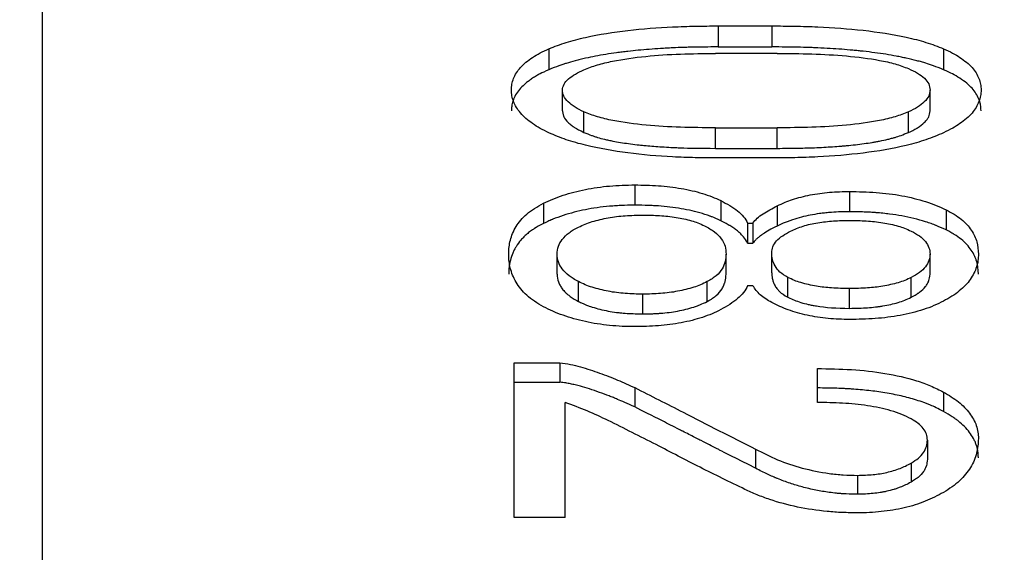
# Model space of a CAD drawing. Header units: millimetres. Extents: x 10 to 287, y 8 to 201.
# Tile 11 of 27: x 96.62 to 100.87, y 129.92 to 132.22. Entities that reach past the tile are written whole.
import ezdxf

# ---------------------------------------------------------------- set-up
doc = ezdxf.new("R2010")
doc.units = ezdxf.units.MM
doc.styles.add('SLDTEXTSTYLE2', font='TXT', dxfattribs={"width": 0.7, "bigfont": 'bigfont'})
doc.dimstyles.new('SLDDIMSTYLE0', dxfattribs={"dimtxt": 3.638021, "dimasz": 3, "dimexe": 0, "dimexo": 0.0625, "dimgap": 0.909505, "dimtad": 3, "dimdec": 1, "dimrnd": 1e-09, "dimzin": 12, "dimdsep": 46, "dimtxsty": 'SLDTEXTSTYLE2', "dimsah": 1, "dimcen": 0.09, "dimadec": 0, "dimazin": 3, "dimtfac": 1, "dimtdec": 3, "dimtofl": 0, "dimtmove": 0, "dimatfit": 3, "dimfxl": 1, "dimfrac": 2, "dimtolj": 1, "dimtzin": 12, "dimarcsym": 0})
doc.dimstyles.new('SLDDIMSTYLE2', dxfattribs={"dimtxt": 3.638021, "dimasz": 3, "dimexe": 0, "dimexo": 0.0625, "dimgap": 0.909505, "dimtad": 3, "dimdec": 0, "dimrnd": 1e-09, "dimzin": 12, "dimdsep": 46, "dimtxsty": 'SLDTEXTSTYLE2', "dimsah": 1, "dimcen": 0.09, "dimadec": 0, "dimazin": 3, "dimtfac": 1, "dimtdec": 3, "dimtofl": 0, "dimtmove": 0, "dimatfit": 3, "dimfxl": 1, "dimfrac": 2, "dimtolj": 1, "dimtzin": 12, "dimarcsym": 0})

# ---------------------------------------------------------------- blocks, each defined once
blk = doc.blocks.new('_D')
at = {"color": 7, "linetype": 'Continuous', "lineweight": 0, "transparency": 16777216}
for p, q in [((66.3891, 113.6944), (66.3891, 172.2944)), ((120.1424, 132.2444), (120.1424, 172.2944)), ((66.3891, 171.2944), (120.1424, 171.2944))]:
    blk.add_line(p, q, dxfattribs=at)
at = {"color": 7, "linetype": 'Continuous', "lineweight": 18, "transparency": 16777216}
for points in [[(66.3891, 171.2944), (69.3891, 170.7944), (69.3891, 171.7944)], [(120.1424, 171.2944), (117.1424, 171.7944), (117.1424, 170.7944)]]:
    blk.add_solid(points, dxfattribs=at)
at = {"color": 7, "linetype": 'Continuous', "lineweight": 18, "transparency": 16777216, "insert": (91.8193, 175.3872), "char_height": 3.175, "attachment_point": 1, "style": 'SLDTEXTSTYLE2'}
blk.add_mtext('53.8', dxfattribs=at)
blk = doc.blocks.new('_D_2')
at = {"color": 7, "linetype": 'Continuous', "lineweight": 0, "transparency": 16777216}
for p, q in [((97.2224, 134.6836), (174.2724, 134.6836)), ((173.2724, 134.6836), (173.2724, 90.7052)), ((97.2224, 90.7052), (174.2724, 90.7052))]:
    blk.add_line(p, q, dxfattribs=at)
at = {"color": 7, "linetype": 'Continuous', "lineweight": 18, "transparency": 16777216}
for points in [[(173.2724, 134.6836), (172.7724, 131.6836), (173.7724, 131.6836)], [(173.2724, 90.7052), (173.7724, 93.7052), (172.7724, 93.7052)]]:
    blk.add_solid(points, dxfattribs=at)
at = {"color": 7, "linetype": 'Continuous', "lineweight": 18, "transparency": 16777216, "char_height": 3.175, "attachment_point": 1, "rotation": 90, "style": 'SLDTEXTSTYLE2'}
for s, insert in [('44', (169.1796, 112.8686)), ('%%c', (169.1796, 108.847))]:
    blk.add_mtext(s, dxfattribs=dict(at, insert=insert))
blk = doc.blocks.new('_D_3')
at = {"color": 7, "linetype": 'Continuous', "lineweight": 0, "transparency": 16777216}
for p, q in [((70.8724, 146.5944), (70.8724, 162.2944)), ((120.1424, 132.2444), (120.1424, 162.2944)), ((70.8724, 161.2944), (120.1424, 161.2944))]:
    blk.add_line(p, q, dxfattribs=at)
at = {"color": 7, "linetype": 'Continuous', "lineweight": 18, "transparency": 16777216}
for points in [[(70.8724, 161.2944), (73.8724, 160.7944), (73.8724, 161.7944)], [(120.1424, 161.2944), (117.1424, 161.7944), (117.1424, 160.7944)]]:
    blk.add_solid(points, dxfattribs=at)
at = {"color": 7, "linetype": 'Continuous', "lineweight": 18, "transparency": 16777216, "insert": (91.8193, 165.3872), "char_height": 3.175, "attachment_point": 1, "style": 'SLDTEXTSTYLE2'}
blk.add_mtext('49.3', dxfattribs=at)

msp = doc.modelspace()

# ---------------------------------------------------------------- linework, layer by layer
at = {"color": 7, "linetype": 'Continuous', "lineweight": 25}
for p, q in [((96.7224, 91.1944), (96.7224, 134.1944)), ((99.6374, 132.1963), (99.8691, 132.1963)), ((99.6374, 132.1963), (99.6374, 132.1056)), ((99.8691, 132.1963), (99.8691, 132.1056)), ((98.9077, 132.0976), (98.9077, 132.0074)), ((99.8923, 132.0776), (99.6259, 132.0776)), ((99.6374, 132.1056), (99.8691, 132.1056)), ((100.6104, 132.0976), (100.6104, 132.0074)), ((98.9656, 131.8301), (98.9656, 131.9196)), ((100.5525, 131.8301), (100.5525, 131.9196)), ((99.0583, 131.7363), (99.0583, 131.8253)), ((100.4598, 131.7363), (100.4598, 131.8253)), ((99.6259, 131.7561), (99.8923, 131.7561)), ((99.6259, 131.6675), (99.6259, 131.7561)), ((99.8923, 131.6675), (99.8923, 131.7561)), ((99.6259, 131.6675), (99.8923, 131.6675)), ((99.8691, 131.626), (99.6374, 131.626)), ((99.2784, 131.5095), (99.2784, 131.422)), ((100.205, 131.4814), (100.205, 131.394)), ((99.649, 131.4418), (99.649, 131.3546)), ((98.8846, 131.4305), (98.8846, 131.3433)), ((99.8923, 131.4191), (99.8923, 131.332)), ((100.622, 131.402), (100.622, 131.315)), ((99.7649, 131.3446), (99.788, 131.3446)), ((99.7649, 131.3446), (99.7649, 131.2579)), ((99.788, 131.3446), (99.788, 131.2579)), ((99.7649, 131.2579), (99.788, 131.2579)), ((98.9425, 131.1245), (98.9425, 131.2107)), ((99.6722, 131.1245), (99.6722, 131.2107)), ((99.8691, 131.1304), (99.8691, 131.2165)), ((100.5525, 131.1245), (100.5525, 131.2107)), ((99.9386, 131.0242), (99.9386, 131.1098)), ((100.4714, 131.0242), (100.4714, 131.1098)), ((99.0351, 131.0063), (99.0351, 131.0918)), ((99.5911, 131.0063), (99.5911, 131.0918)), ((99.788, 131.0738), (99.7649, 131.0738)), ((100.205, 130.9764), (100.205, 131.0618)), ((99.3131, 130.9524), (99.3131, 131.0377)), ((98.758, 130.7416), (98.9541, 130.7416)), ((98.758, 130.0725), (98.758, 130.7416)), ((98.9541, 130.7416), (98.9541, 130.6576)), ((100.066, 130.5697), (100.066, 130.7163)), ((98.758, 130.6576), (98.9541, 130.6576)), ((99.2784, 130.6338), (99.2784, 130.5504)), ((100.6104, 130.6146), (100.6104, 130.5313)), ((98.9772, 130.0725), (98.9772, 130.5697)), ((100.5409, 130.4072), (100.5409, 130.3248)), ((99.7996, 130.3677), (99.7996, 130.2855)), ((100.4714, 130.3081), (100.4714, 130.2262)), ((100.2398, 130.2548), (100.2398, 130.1731)), ((98.9772, 130.0725), (98.758, 130.0725))]:
    msp.add_line(p, q, dxfattribs=at)
for points, knots in [([(98.9077, 132.0976), (98.9319, 132.1071), (98.9803, 132.1262), (99.093, 132.155), (99.247, 132.1797), (99.4088, 132.1914), (99.5392, 132.1958), (99.6047, 132.1961), (99.6374, 132.1963)], [0, 0, 0, 0, 0.125044, 0.250067, 0.499767, 0.749783, 0.874881, 1, 1, 1, 1]), ([(99.8691, 132.1963), (99.9023, 132.1961), (99.9687, 132.1958), (100.1011, 132.1915), (100.2653, 132.18), (100.4219, 132.1554), (100.5368, 132.1266), (100.5859, 132.1073), (100.6104, 132.0976)], [0, 0, 0, 0, 0.125117, 0.250214, 0.500231, 0.749952, 0.874965, 1, 1, 1, 1]), ([(98.7456, 131.9196), (98.746, 131.9279), (98.7468, 131.9446), (98.7566, 131.9776), (98.7809, 132.0176), (98.8251, 132.0538), (98.8688, 132.0802), (98.8947, 132.0918), (98.9077, 132.0976)], [0, 0, 0, 0, 0.125125, 0.250217, 0.500011, 0.749814, 0.87489, 1, 1, 1, 1]), ([(99.6374, 132.1056), (99.5937, 132.1053), (99.561, 132.105), (99.5379, 132.1046), (99.5352, 132.1045), (99.5312, 132.1045), (99.5291, 132.1044), (99.523, 132.1043), (99.519, 132.1042), (99.5067, 132.1039), (99.4986, 132.1036), (99.4741, 132.1028), (99.4578, 132.1022), (99.4332, 132.101), (99.4239, 132.1005), (99.4066, 132.0996), (99.3981, 132.0991), (99.3727, 132.0975), (99.3563, 132.0964), (99.308, 132.0926), (99.2774, 132.0898), (99.2448, 132.0861), (99.2401, 132.0855), (99.2318, 132.0845), (99.2277, 132.084), (99.2154, 132.0825), (99.2073, 132.0814), (99.1834, 132.0782), (99.1678, 132.0758), (99.1221, 132.0683), (99.0932, 132.0628), (99.0623, 132.0558), (99.0579, 132.0548), (99.0502, 132.053), (99.0465, 132.0521), (99.0353, 132.0494), (99.0281, 132.0476), (99.0073, 132.0421), (98.9943, 132.0384), (98.9793, 132.0337), (98.9776, 132.0332), (98.9727, 132.0316), (98.9701, 132.0307), (98.962, 132.0279), (98.9562, 132.0259), (98.9376, 132.0191), (98.9235, 132.0136), (98.9077, 132.0074)], [0, 0, 0, 0, 0.125, 0.125, 0.132812, 0.132812, 0.140625, 0.140625, 0.15625, 0.15625, 0.1875, 0.1875, 0.25, 0.25, 0.28125, 0.28125, 0.3125, 0.3125, 0.375, 0.375, 0.5, 0.5, 0.515625, 0.515625, 0.53125, 0.53125, 0.5625, 0.5625, 0.625, 0.625, 0.75, 0.75, 0.765625, 0.765625, 0.78125, 0.78125, 0.8125, 0.8125, 0.875, 0.875, 0.890625, 0.890625, 0.90625, 0.90625, 0.9375, 0.9375, 1, 1, 1, 1]), ([(99.0583, 132.0069), (99.0771, 132.0143), (99.1147, 132.0291), (99.2043, 132.0498), (99.3245, 132.0669), (99.4747, 132.0761), (99.5755, 132.0771), (99.6259, 132.0776)], [0, 0, 0, 0, 0.124986, 0.249995, 0.499746, 0.749827, 1, 1, 1, 1]), ([(100.6104, 132.0074), (100.5785, 132.0201), (100.5533, 132.0293), (100.5324, 132.0357), (100.5285, 132.0369), (100.5221, 132.0388), (100.5189, 132.0397), (100.5089, 132.0425), (100.5021, 132.0444), (100.4808, 132.0498), (100.4658, 132.0534), (100.4457, 132.0579), (100.4427, 132.0585), (100.4357, 132.06), (100.4321, 132.0608), (100.4214, 132.0629), (100.4141, 132.0644), (100.392, 132.0685), (100.3769, 132.0712), (100.3305, 132.0786), (100.2979, 132.083), (100.2596, 132.0872), (100.2565, 132.0875), (100.2491, 132.0883), (100.2453, 132.0887), (100.234, 132.0899), (100.2264, 132.0906), (100.2032, 132.0927), (100.1873, 132.0941), (100.1383, 132.0977), (100.104, 132.0998), (100.059, 132.1019), (100.0513, 132.1022), (100.0347, 132.1028), (100.0264, 132.1031), (100.0015, 132.1039), (99.9851, 132.1043), (99.9666, 132.1047), (99.9659, 132.1047), (99.9629, 132.1047), (99.9614, 132.1048), (99.9567, 132.1048), (99.9534, 132.1049), (99.943, 132.105), (99.9354, 132.1051), (99.9105, 132.1053), (99.8912, 132.1055), (99.8691, 132.1056)], [0, 0, 0, 0, 0.125, 0.125, 0.140625, 0.140625, 0.15625, 0.15625, 0.1875, 0.1875, 0.25, 0.25, 0.265625, 0.265625, 0.28125, 0.28125, 0.3125, 0.3125, 0.375, 0.375, 0.5, 0.5, 0.515625, 0.515625, 0.53125, 0.53125, 0.5625, 0.5625, 0.625, 0.625, 0.75, 0.75, 0.78125, 0.78125, 0.8125, 0.8125, 0.875, 0.875, 0.882812, 0.882812, 0.890625, 0.890625, 0.90625, 0.90625, 0.9375, 0.9375, 1, 1, 1, 1]), ([(99.8923, 132.0776), (99.9424, 132.0772), (100.0425, 132.0764), (100.1919, 132.0682), (100.3127, 132.0532), (100.4031, 132.0337), (100.4409, 132.0192), (100.4598, 132.012)], [0, 0, 0, 0, 0.250158, 0.500242, 0.750073, 0.875039, 1, 1, 1, 1]), ([(100.6104, 132.0976), (100.6239, 132.0916), (100.6496, 132.0801), (100.6931, 132.0537), (100.7378, 132.0179), (100.7615, 131.9776), (100.7713, 131.9446), (100.7722, 131.9279), (100.7726, 131.9196)], [0, 0, 0, 0, 0.130115, 0.247503, 0.499977, 0.749806, 0.874886, 1, 1, 1, 1]), ([(98.9077, 132.0074), (98.8904, 131.9997), (98.8777, 131.9937), (98.8678, 131.9886), (98.8644, 131.9868), (98.859, 131.9838), (98.8563, 131.9822), (98.848, 131.9774), (98.8424, 131.9739), (98.831, 131.9664), (98.8265, 131.9632), (98.8169, 131.9561), (98.8124, 131.9526), (98.7994, 131.9418), (98.7917, 131.9345), (98.7713, 131.912), (98.7616, 131.8966), (98.7516, 131.8712), (98.7492, 131.8628), (98.7477, 131.8541), (98.7476, 131.8536), (98.7474, 131.8521), (98.7473, 131.8513), (98.747, 131.8487), (98.7468, 131.8468), (98.7462, 131.8405), (98.7458, 131.8357), (98.7456, 131.8301)], [0, 0, 0, 0, 0.125, 0.125, 0.15625, 0.15625, 0.1875, 0.1875, 0.25, 0.25, 0.3125, 0.3125, 0.375, 0.375, 0.5, 0.5, 0.75, 0.75, 0.875, 0.875, 0.890625, 0.890625, 0.90625, 0.90625, 0.9375, 0.9375, 1, 1, 1, 1]), ([(98.9656, 131.9196), (98.967, 131.9279), (98.9698, 131.9445), (98.9903, 131.9679), (99.0205, 131.9888), (99.0457, 132.0009), (99.0583, 132.0069)], [0, 0, 0, 0, 0.250052, 0.499798, 0.749749, 1, 1, 1, 1]), ([(100.4598, 132.012), (100.4732, 132.0057), (100.5, 131.9931), (100.5293, 131.9705), (100.5494, 131.9458), (100.5515, 131.9283), (100.5525, 131.9196)], [0, 0, 0, 0, 0.250209, 0.500102, 0.749911, 1, 1, 1, 1]), ([(100.7726, 131.8301), (100.772, 131.8413), (100.7712, 131.8496), (100.7702, 131.8557), (100.7699, 131.857), (100.7695, 131.859), (100.7693, 131.86), (100.7686, 131.863), (100.7681, 131.865), (100.7663, 131.8712), (100.7649, 131.8754), (100.7564, 131.8967), (100.7464, 131.9129), (100.7208, 131.9412), (100.7023, 131.9564), (100.67, 131.9776), (100.6588, 131.9842), (100.6407, 131.9936), (100.6276, 131.9997), (100.6104, 132.0074)], [0, 0, 0, 0, 0.125, 0.125, 0.140625, 0.140625, 0.15625, 0.15625, 0.1875, 0.1875, 0.25, 0.25, 0.5, 0.5, 0.75, 0.75, 0.875, 0.875, 1, 1, 1, 1]), ([(98.9077, 131.7347), (98.8947, 131.7409), (98.8688, 131.7534), (98.8251, 131.7815), (98.7809, 131.8196), (98.7566, 131.8609), (98.7468, 131.8944), (98.746, 131.9112), (98.7456, 131.9196)], [0, 0, 0, 0, 0.12511, 0.250186, 0.499988, 0.749783, 0.874875, 1, 1, 1, 1]), ([(99.0583, 131.8253), (99.0451, 131.8319), (99.0186, 131.845), (98.9888, 131.8681), (98.9693, 131.8933), (98.9669, 131.9108), (98.9656, 131.9196)], [0, 0, 0, 0, 0.250213, 0.500097, 0.749887, 1, 1, 1, 1]), ([(100.5525, 131.9196), (100.5515, 131.9108), (100.5495, 131.8932), (100.5291, 131.8681), (100.5, 131.8449), (100.4732, 131.8318), (100.4598, 131.8253)], [0, 0, 0, 0, 0.250075, 0.499901, 0.749799, 1, 1, 1, 1]), ([(100.7726, 131.9196), (100.7722, 131.9112), (100.7713, 131.8944), (100.7615, 131.8609), (100.7377, 131.8193), (100.6932, 131.7818), (100.6497, 131.7536), (100.6241, 131.7413), (100.6104, 131.7347)], [0, 0, 0, 0, 0.125114, 0.250194, 0.500023, 0.752732, 0.868402, 1, 1, 1, 1]), ([(98.9656, 131.8301), (98.9664, 131.8243), (98.9674, 131.8193), (98.9689, 131.8128), (98.9695, 131.8108), (98.9704, 131.8081), (98.9707, 131.8072), (98.9713, 131.8056), (98.9715, 131.8052), (98.9757, 131.796), (98.9822, 131.7874), (98.9947, 131.7752), (98.9992, 131.7712), (99.0067, 131.7656), (99.0092, 131.7637), (99.0133, 131.761), (99.0146, 131.7601), (99.0174, 131.7583), (99.0193, 131.7571), (99.028, 131.7518), (99.0407, 131.7451), (99.0583, 131.7363)], [0, 0, 0, 0, 0.125, 0.125, 0.1875, 0.1875, 0.21875, 0.21875, 0.25, 0.25, 0.5, 0.5, 0.625, 0.625, 0.6875, 0.6875, 0.71875, 0.71875, 0.75, 0.75, 1, 1, 1, 1]), ([(99.6259, 131.7561), (99.5758, 131.7566), (99.4756, 131.7574), (99.3263, 131.7662), (99.2054, 131.7822), (99.115, 131.8026), (99.0772, 131.8178), (99.0583, 131.8253)], [0, 0, 0, 0, 0.250158, 0.500242, 0.750073, 0.875039, 1, 1, 1, 1]), ([(100.4598, 131.8253), (100.4409, 131.8178), (100.4031, 131.8026), (100.3127, 131.7822), (100.1919, 131.7662), (100.0425, 131.7574), (99.9424, 131.7566), (99.8923, 131.7561)], [0, 0, 0, 0, 0.124961, 0.249927, 0.499758, 0.749841, 1, 1, 1, 1]), ([(100.4598, 131.7363), (100.4688, 131.7407), (100.4764, 131.7445), (100.486, 131.7495), (100.4889, 131.7511), (100.4927, 131.7532), (100.4939, 131.7539), (100.4962, 131.7552), (100.4968, 131.7556), (100.5091, 131.7631), (100.5186, 131.7704), (100.5322, 131.7837), (100.536, 131.788), (100.5408, 131.7942), (100.5422, 131.7962), (100.5446, 131.8002), (100.5459, 131.8027), (100.5492, 131.8098), (100.5512, 131.8185), (100.5525, 131.8301)], [0, 0, 0, 0, 0.125, 0.125, 0.1875, 0.1875, 0.21875, 0.21875, 0.25, 0.25, 0.5, 0.5, 0.625, 0.625, 0.6875, 0.6875, 0.75, 0.75, 1, 1, 1, 1]), ([(99.0583, 131.7363), (99.0702, 131.7315), (99.0811, 131.7273), (99.0957, 131.7219), (99.1003, 131.7203), (99.1068, 131.7181), (99.1089, 131.7174), (99.113, 131.7161), (99.1144, 131.7157), (99.1265, 131.7121), (99.1369, 131.7094), (99.1535, 131.7054), (99.1592, 131.7041), (99.171, 131.7016), (99.1781, 131.7001), (99.2043, 131.695), (99.2267, 131.6913), (99.2626, 131.6864), (99.275, 131.6848), (99.294, 131.6826), (99.3005, 131.6819), (99.3103, 131.6809), (99.3136, 131.6805), (99.3202, 131.6799), (99.3243, 131.6795), (99.3479, 131.6772), (99.3707, 131.6755), (99.4079, 131.6732), (99.4208, 131.6725), (99.4409, 131.6715), (99.4477, 131.6712), (99.4581, 131.6707), (99.4616, 131.6706), (99.4669, 131.6703), (99.4686, 131.6703), (99.4722, 131.6701), (99.4746, 131.67), (99.513, 131.6686), (99.563, 131.6677), (99.6259, 131.6675)], [0, 0, 0, 0, 0.0625, 0.0625, 0.09375, 0.09375, 0.109375, 0.109375, 0.125, 0.125, 0.1875, 0.1875, 0.21875, 0.21875, 0.25, 0.25, 0.375, 0.375, 0.4375, 0.4375, 0.46875, 0.46875, 0.484375, 0.484375, 0.5, 0.5, 0.625, 0.625, 0.6875, 0.6875, 0.71875, 0.71875, 0.734375, 0.734375, 0.742188, 0.742188, 0.75, 0.75, 1, 1, 1, 1]), ([(99.8923, 131.6675), (99.9237, 131.6676), (99.9519, 131.6679), (99.9894, 131.6685), (100.0011, 131.6687), (100.0175, 131.6692), (100.0227, 131.6693), (100.0303, 131.6696), (100.0328, 131.6696), (100.0365, 131.6698), (100.0377, 131.6698), (100.04, 131.6699), (100.0406, 131.6699), (100.071, 131.6711), (100.0977, 131.6724), (100.1349, 131.6747), (100.1469, 131.6755), (100.164, 131.6769), (100.1696, 131.6773), (100.1778, 131.678), (100.1806, 131.6782), (100.1859, 131.6787), (100.1878, 131.6789), (100.2181, 131.6818), (100.2435, 131.6847), (100.2794, 131.6897), (100.291, 131.6914), (100.3078, 131.6942), (100.3134, 131.6952), (100.3242, 131.6971), (100.3285, 131.6979), (100.3473, 131.7015), (100.359, 131.7041), (100.3757, 131.7081), (100.381, 131.7094), (100.3888, 131.7115), (100.3914, 131.7122), (100.3964, 131.7136), (100.3994, 131.7144), (100.4165, 131.7195), (100.436, 131.7266), (100.4598, 131.7363)], [0, 0, 0, 0, 0.125, 0.125, 0.1875, 0.1875, 0.21875, 0.21875, 0.234375, 0.234375, 0.242188, 0.242188, 0.25, 0.25, 0.375, 0.375, 0.4375, 0.4375, 0.46875, 0.46875, 0.484375, 0.484375, 0.5, 0.5, 0.625, 0.625, 0.6875, 0.6875, 0.71875, 0.71875, 0.75, 0.75, 0.8125, 0.8125, 0.84375, 0.84375, 0.859375, 0.859375, 0.875, 0.875, 1, 1, 1, 1]), ([(99.6374, 131.626), (99.6047, 131.6261), (99.5392, 131.6265), (99.4088, 131.6315), (99.247, 131.6446), (99.093, 131.6721), (98.9803, 131.7038), (98.9319, 131.7244), (98.9077, 131.7347)], [0, 0, 0, 0, 0.125119, 0.250217, 0.500233, 0.749933, 0.874956, 1, 1, 1, 1]), ([(100.6104, 131.7347), (100.5859, 131.7242), (100.5368, 131.7033), (100.4219, 131.6716), (100.2653, 131.6443), (100.1011, 131.6314), (99.9687, 131.6265), (99.9023, 131.6261), (99.8691, 131.626)], [0, 0, 0, 0, 0.125035, 0.250048, 0.499769, 0.749786, 0.874883, 1, 1, 1, 1]), ([(98.8846, 131.4305), (98.8977, 131.4367), (98.9241, 131.449), (98.9828, 131.4702), (99.063, 131.4919), (99.1514, 131.5039), (99.2236, 131.5088), (99.2601, 131.5092), (99.2784, 131.5095)], [0, 0, 0, 0, 0.125108, 0.250178, 0.500009, 0.749811, 0.874887, 1, 1, 1, 1]), ([(99.2784, 131.5095), (99.3123, 131.5089), (99.3801, 131.5077), (99.4794, 131.4957), (99.5565, 131.478), (99.6121, 131.4589), (99.6367, 131.4475), (99.649, 131.4418)], [0, 0, 0, 0, 0.250067, 0.500019, 0.749839, 0.87489, 1, 1, 1, 1]), ([(99.8923, 131.4191), (99.9037, 131.4243), (99.9248, 131.4341), (99.9711, 131.4511), (100.0342, 131.4675), (100.1182, 131.4793), (100.1761, 131.4807), (100.205, 131.4814)], [0, 0, 0, 0, 0.135524, 0.250139, 0.500042, 0.749958, 1, 1, 1, 1]), ([(100.205, 131.4814), (100.2433, 131.4806), (100.3199, 131.4789), (100.4321, 131.4648), (100.5179, 131.4434), (100.5803, 131.4215), (100.6081, 131.4085), (100.622, 131.402)], [0, 0, 0, 0, 0.250037, 0.49994, 0.749804, 0.874878, 1, 1, 1, 1]), ([(99.649, 131.4418), (99.6623, 131.4349), (99.6887, 131.4211), (99.7223, 131.3979), (99.7495, 131.3724), (99.7597, 131.3539), (99.7649, 131.3446)], [0, 0, 0, 0, 0.250123, 0.500094, 0.749976, 1, 1, 1, 1]), ([(98.734, 131.2107), (98.7342, 131.2212), (98.7347, 131.2412), (98.7424, 131.2812), (98.7615, 131.3298), (98.8002, 131.376), (98.8441, 131.4089), (98.8711, 131.4233), (98.8846, 131.4305)], [0, 0, 0, 0, 0.130333, 0.247712, 0.50013, 0.749888, 0.874914, 1, 1, 1, 1]), ([(99.2784, 131.422), (99.254, 131.4217), (99.2358, 131.4213), (99.2222, 131.4207), (99.2194, 131.4206), (99.215, 131.4204), (99.2128, 131.4203), (99.2062, 131.42), (99.2017, 131.4197), (99.1882, 131.4188), (99.1789, 131.4181), (99.1319, 131.4139), (99.0967, 131.409), (99.0325, 131.3962), (99.0004, 131.3877), (98.9527, 131.3721), (98.9378, 131.3667), (98.9232, 131.3607), (98.9224, 131.3604), (98.9198, 131.3593), (98.9185, 131.3587), (98.9142, 131.3569), (98.9111, 131.3555), (98.9011, 131.351), (98.8933, 131.3474), (98.8846, 131.3433)], [0, 0, 0, 0, 0.125, 0.125, 0.140625, 0.140625, 0.15625, 0.15625, 0.1875, 0.1875, 0.25, 0.25, 0.5, 0.5, 0.75, 0.75, 0.875, 0.875, 0.890625, 0.890625, 0.90625, 0.90625, 0.9375, 0.9375, 1, 1, 1, 1]), ([(99.649, 131.3546), (99.6326, 131.3622), (99.62, 131.3677), (99.6102, 131.3716), (99.608, 131.3725), (99.6047, 131.3737), (99.6031, 131.3743), (99.5981, 131.3762), (99.5947, 131.3774), (99.5843, 131.381), (99.5772, 131.3833), (99.5405, 131.3943), (99.51, 131.4013), (99.4466, 131.4121), (99.4137, 131.416), (99.3755, 131.4188), (99.3734, 131.419), (99.3666, 131.4194), (99.363, 131.4196), (99.352, 131.4201), (99.3441, 131.4205), (99.3188, 131.4213), (99.2997, 131.4217), (99.2784, 131.422)], [0, 0, 0, 0, 0.125, 0.125, 0.140625, 0.140625, 0.15625, 0.15625, 0.1875, 0.1875, 0.25, 0.25, 0.5, 0.5, 0.75, 0.75, 0.78125, 0.78125, 0.8125, 0.8125, 0.875, 0.875, 1, 1, 1, 1]), ([(99.788, 131.3446), (99.7937, 131.3518), (99.805, 131.366), (99.84, 131.3913), (99.8714, 131.408), (99.8923, 131.4191)], [0, 0, 0, 0, 0.249997, 0.500036, 1, 1, 1, 1]), ([(100.622, 131.402), (100.6339, 131.3957), (100.6577, 131.3831), (100.6974, 131.3547), (100.7334, 131.3149), (100.7576, 131.2636), (100.7599, 131.2283), (100.761, 131.2107)], [0, 0, 0, 0, 0.125106, 0.250149, 0.499946, 0.749915, 1, 1, 1, 1]), ([(99.0351, 131.3273), (99.0444, 131.3317), (99.0628, 131.3404), (99.1049, 131.3547), (99.1623, 131.3685), (99.2369, 131.3777), (99.2877, 131.3786), (99.3131, 131.3791)], [0, 0, 0, 0, 0.125121, 0.250217, 0.499979, 0.749869, 1, 1, 1, 1]), ([(99.3131, 131.3791), (99.3373, 131.3788), (99.3856, 131.3782), (99.4567, 131.3704), (99.512, 131.359), (99.552, 131.3455), (99.5699, 131.3374), (99.5795, 131.3331)], [0, 0, 0, 0, 0.250158, 0.500159, 0.749979, 0.865682, 1, 1, 1, 1]), ([(99.7649, 131.2579), (99.7581, 131.2702), (99.7523, 131.2792), (99.7469, 131.2859), (99.7458, 131.2872), (99.7441, 131.2893), (99.7431, 131.2903), (99.7402, 131.2934), (99.7382, 131.2955), (99.7316, 131.3018), (99.7267, 131.3061), (99.7158, 131.3149), (99.7108, 131.3185), (99.6997, 131.3262), (99.6938, 131.33), (99.6862, 131.3345), (99.6856, 131.3348), (99.6833, 131.3362), (99.682, 131.3369), (99.6781, 131.3391), (99.6751, 131.3407), (99.6655, 131.346), (99.6578, 131.35), (99.649, 131.3546)], [0, 0, 0, 0, 0.25, 0.25, 0.28125, 0.28125, 0.3125, 0.3125, 0.375, 0.375, 0.5, 0.5, 0.625, 0.625, 0.75, 0.75, 0.78125, 0.78125, 0.8125, 0.8125, 0.875, 0.875, 1, 1, 1, 1]), ([(100.205, 131.394), (100.1699, 131.3935), (100.1411, 131.3923), (100.1159, 131.3901), (100.1113, 131.3896), (100.104, 131.3889), (100.1003, 131.3885), (100.0895, 131.3873), (100.0825, 131.3864), (100.0616, 131.3836), (100.0482, 131.3813), (100.0096, 131.3738), (99.9843, 131.3672), (99.9558, 131.358), (99.9539, 131.3573), (99.9487, 131.3555), (99.9461, 131.3546), (99.9382, 131.3517), (99.9327, 131.3496), (99.9161, 131.3429), (99.9044, 131.3377), (99.8923, 131.332)], [0, 0, 0, 0, 0.25, 0.25, 0.28125, 0.28125, 0.3125, 0.3125, 0.375, 0.375, 0.5, 0.5, 0.75, 0.75, 0.78125, 0.78125, 0.8125, 0.8125, 0.875, 0.875, 1, 1, 1, 1]), ([(99.9502, 131.31), (99.9677, 131.3177), (100.0026, 131.3331), (100.0674, 131.3469), (100.1353, 131.3551), (100.1818, 131.3558), (100.205, 131.3561)], [0, 0, 0, 0, 0.24988, 0.49979, 0.749798, 1, 1, 1, 1]), ([(100.622, 131.315), (100.6035, 131.3236), (100.5893, 131.3299), (100.5782, 131.3344), (100.5759, 131.3353), (100.5723, 131.3367), (100.5704, 131.3374), (100.5649, 131.3395), (100.5611, 131.3409), (100.5494, 131.345), (100.5414, 131.3477), (100.4993, 131.3609), (100.4652, 131.3693), (100.4133, 131.3787), (100.3963, 131.3813), (100.3592, 131.386), (100.3398, 131.388), (100.317, 131.3898), (100.3157, 131.3899), (100.3118, 131.3902), (100.3098, 131.3903), (100.3038, 131.3907), (100.2997, 131.391), (100.2869, 131.3917), (100.2779, 131.3922), (100.2492, 131.3932), (100.2281, 131.3937), (100.205, 131.394)], [0, 0, 0, 0, 0.125, 0.125, 0.140625, 0.140625, 0.15625, 0.15625, 0.1875, 0.1875, 0.25, 0.25, 0.5, 0.5, 0.625, 0.625, 0.75, 0.75, 0.765625, 0.765625, 0.78125, 0.78125, 0.8125, 0.8125, 0.875, 0.875, 1, 1, 1, 1]), ([(100.205, 131.3561), (100.2292, 131.3558), (100.2775, 131.3552), (100.3486, 131.3474), (100.4039, 131.336), (100.4439, 131.3224), (100.4618, 131.3143), (100.4714, 131.31)], [0, 0, 0, 0, 0.250158, 0.500159, 0.749979, 0.865682, 1, 1, 1, 1]), ([(98.8846, 131.3433), (98.8666, 131.3338), (98.8536, 131.3265), (98.8443, 131.3207), (98.8424, 131.3194), (98.8395, 131.3175), (98.838, 131.3165), (98.8337, 131.3136), (98.8309, 131.3116), (98.8226, 131.3055), (98.8173, 131.3013), (98.8072, 131.2926), (98.8032, 131.2889), (98.7947, 131.2804), (98.7907, 131.276), (98.779, 131.2625), (98.7719, 131.2529), (98.7639, 131.2402), (98.7628, 131.2384), (98.7603, 131.2339), (98.7591, 131.2317), (98.7555, 131.2248), (98.7533, 131.22), (98.7471, 131.2052), (98.7436, 131.1943), (98.7396, 131.1787), (98.7384, 131.1738), (98.7371, 131.1665), (98.7367, 131.1642), (98.736, 131.1596), (98.7358, 131.1578), (98.7349, 131.1484), (98.7343, 131.138), (98.734, 131.1245)], [0, 0, 0, 0, 0.125, 0.125, 0.140625, 0.140625, 0.15625, 0.15625, 0.1875, 0.1875, 0.25, 0.25, 0.3125, 0.3125, 0.375, 0.375, 0.5, 0.5, 0.53125, 0.53125, 0.5625, 0.5625, 0.625, 0.625, 0.75, 0.75, 0.8125, 0.8125, 0.84375, 0.84375, 0.875, 0.875, 1, 1, 1, 1]), ([(98.9425, 131.2107), (98.9436, 131.222), (98.9459, 131.2437), (98.9632, 131.2753), (98.9881, 131.2983), (99.013, 131.3157), (99.0275, 131.3233), (99.0351, 131.3273)], [0, 0, 0, 0, 0.262206, 0.499896, 0.754289, 0.869862, 1, 1, 1, 1]), ([(99.5795, 131.3331), (99.5945, 131.3248), (99.6244, 131.3082), (99.6526, 131.2774), (99.67, 131.2447), (99.6715, 131.222), (99.6722, 131.2107)], [0, 0, 0, 0, 0.24992, 0.49984, 0.749844, 1, 1, 1, 1]), ([(99.8923, 131.332), (99.8659, 131.3186), (99.8458, 131.3072), (99.8309, 131.2972), (99.8291, 131.296), (99.8266, 131.2943), (99.8254, 131.2934), (99.8218, 131.2908), (99.8195, 131.2892), (99.8132, 131.2844), (99.8096, 131.2815), (99.8035, 131.2761), (99.8012, 131.2736), (99.795, 131.2666), (99.7916, 131.2626), (99.788, 131.2579)], [0, 0, 0, 0, 0.5, 0.5, 0.53125, 0.53125, 0.5625, 0.5625, 0.625, 0.625, 0.75, 0.75, 0.875, 0.875, 1, 1, 1, 1]), ([(100.761, 131.1245), (100.7601, 131.1467), (100.7578, 131.1642), (100.7539, 131.1778), (100.7534, 131.1792), (100.7528, 131.1814), (100.7524, 131.1825), (100.7513, 131.1858), (100.7506, 131.1879), (100.7481, 131.1944), (100.7463, 131.1987), (100.7403, 131.2114), (100.7356, 131.2197), (100.7194, 131.244), (100.7046, 131.2599), (100.6775, 131.2821), (100.6675, 131.2892), (100.6553, 131.2966), (100.6548, 131.2969), (100.6527, 131.2982), (100.6516, 131.2988), (100.6481, 131.3009), (100.6454, 131.3023), (100.6368, 131.3071), (100.6299, 131.3108), (100.622, 131.315)], [0, 0, 0, 0, 0.25, 0.25, 0.265625, 0.265625, 0.28125, 0.28125, 0.3125, 0.3125, 0.375, 0.375, 0.5, 0.5, 0.75, 0.75, 0.875, 0.875, 0.890625, 0.890625, 0.90625, 0.90625, 0.9375, 0.9375, 1, 1, 1, 1]), ([(99.8691, 131.2165), (99.8701, 131.2253), (99.8722, 131.2429), (99.8887, 131.268), (99.915, 131.2908), (99.9384, 131.3036), (99.9502, 131.31)], [0, 0, 0, 0, 0.250142, 0.499933, 0.749789, 1, 1, 1, 1]), ([(100.4714, 131.31), (100.4837, 131.3032), (100.5082, 131.2896), (100.5342, 131.2651), (100.5497, 131.2384), (100.5516, 131.2199), (100.5525, 131.2107)], [0, 0, 0, 0, 0.250172, 0.499983, 0.749814, 1, 1, 1, 1]), ([(98.8846, 130.9831), (98.8711, 130.9908), (98.8441, 131.0062), (98.8002, 131.0411), (98.7614, 131.0895), (98.7425, 131.1394), (98.7347, 131.1799), (98.7342, 131.2), (98.734, 131.2107)], [0, 0, 0, 0, 0.125086, 0.250113, 0.49987, 0.752923, 0.867921, 1, 1, 1, 1]), ([(99.0351, 131.0918), (99.0274, 131.0961), (99.0129, 131.104), (98.9879, 131.1219), (98.9632, 131.1455), (98.9458, 131.1775), (98.9436, 131.1993), (98.9425, 131.2107)], [0, 0, 0, 0, 0.131641, 0.246378, 0.50011, 0.737718, 1, 1, 1, 1]), ([(99.6722, 131.2107), (99.6715, 131.2), (99.6701, 131.1786), (99.6567, 131.1469), (99.6323, 131.1166), (99.6049, 131.1001), (99.5911, 131.0918)], [0, 0, 0, 0, 0.250199, 0.500326, 0.750217, 1, 1, 1, 1]), ([(99.9386, 131.1098), (99.9263, 131.1172), (99.9018, 131.1321), (99.8823, 131.1596), (99.8706, 131.1878), (99.8696, 131.207), (99.8691, 131.2165)], [0, 0, 0, 0, 0.249885, 0.499719, 0.749733, 1, 1, 1, 1]), ([(100.5525, 131.2107), (100.5516, 131.2014), (100.5497, 131.1828), (100.5342, 131.1557), (100.5082, 131.1308), (100.4837, 131.1168), (100.4714, 131.1098)], [0, 0, 0, 0, 0.250185, 0.500016, 0.749828, 1, 1, 1, 1]), ([(100.761, 131.2107), (100.7607, 131.2015), (100.7602, 131.1831), (100.7514, 131.1464), (100.7297, 131.1011), (100.6899, 131.0587), (100.6475, 131.0281), (100.6228, 131.0143), (100.6104, 131.0074)], [0, 0, 0, 0, 0.125118, 0.250205, 0.500035, 0.749834, 0.87489, 1, 1, 1, 1]), ([(98.9425, 131.1245), (98.9428, 131.1126), (98.9448, 131.1012), (98.9504, 131.0853), (98.9527, 131.0801), (98.9568, 131.0727), (98.9582, 131.0702), (98.9614, 131.0654), (98.9627, 131.0635), (98.9692, 131.0552), (98.9737, 131.0501), (98.981, 131.043), (98.9835, 131.0407), (98.9887, 131.0364), (98.9921, 131.0337), (99.0014, 131.0266), (99.0071, 131.0225), (99.0179, 131.0158), (99.0254, 131.0115), (99.0351, 131.0063)], [0, 0, 0, 0, 0.25, 0.25, 0.375, 0.375, 0.4375, 0.4375, 0.5, 0.5, 0.625, 0.625, 0.6875, 0.6875, 0.75, 0.75, 0.875, 0.875, 1, 1, 1, 1]), ([(99.5911, 131.0063), (99.5998, 131.0112), (99.6074, 131.0157), (99.617, 131.0221), (99.6199, 131.0242), (99.6238, 131.0272), (99.6251, 131.0281), (99.6274, 131.03), (99.6282, 131.0306), (99.6404, 131.0415), (99.6489, 131.0515), (99.6578, 131.0663), (99.6604, 131.0713), (99.6638, 131.0792), (99.6648, 131.0818), (99.6662, 131.0859), (99.6666, 131.0872), (99.6675, 131.0899), (99.668, 131.0917), (99.6704, 131.1006), (99.6717, 131.1112), (99.6722, 131.1245)], [0, 0, 0, 0, 0.125, 0.125, 0.1875, 0.1875, 0.21875, 0.21875, 0.25, 0.25, 0.5, 0.5, 0.625, 0.625, 0.6875, 0.6875, 0.71875, 0.71875, 0.75, 0.75, 1, 1, 1, 1]), ([(99.8691, 131.1304), (99.8695, 131.1241), (99.8699, 131.1185), (99.8707, 131.1114), (99.871, 131.1092), (99.8714, 131.1062), (99.8716, 131.1053), (99.8719, 131.1035), (99.872, 131.103), (99.8733, 131.0973), (99.8747, 131.0926), (99.8776, 131.0856), (99.8786, 131.0832), (99.8809, 131.0785), (99.882, 131.0765), (99.8867, 131.0685), (99.89, 131.0637), (99.8952, 131.057), (99.897, 131.0549), (99.9008, 131.0509), (99.9031, 131.0486), (99.9109, 131.0415), (99.9222, 131.0338), (99.9386, 131.0242)], [0, 0, 0, 0, 0.125, 0.125, 0.1875, 0.1875, 0.21875, 0.21875, 0.25, 0.25, 0.375, 0.375, 0.4375, 0.4375, 0.5, 0.5, 0.625, 0.625, 0.6875, 0.6875, 0.75, 0.75, 1, 1, 1, 1]), ([(100.205, 131.0618), (100.179, 131.0623), (100.1307, 131.0633), (100.0592, 131.0711), (100.006, 131.0834), (99.9652, 131.097), (99.9478, 131.1054), (99.9386, 131.1098)], [0, 0, 0, 0, 0.270093, 0.500085, 0.752625, 0.870326, 1, 1, 1, 1]), ([(100.4714, 131.1098), (100.4622, 131.1054), (100.4446, 131.0969), (100.4039, 131.0834), (100.3507, 131.0711), (100.2793, 131.0633), (100.2311, 131.0623), (100.205, 131.0618)], [0, 0, 0, 0, 0.130893, 0.248225, 0.49992, 0.729915, 1, 1, 1, 1]), ([(100.4714, 131.0242), (100.4796, 131.0288), (100.4866, 131.0329), (100.4953, 131.0383), (100.498, 131.04), (100.5015, 131.0423), (100.5026, 131.043), (100.5046, 131.0444), (100.5051, 131.0448), (100.5166, 131.0531), (100.5254, 131.0614), (100.536, 131.0746), (100.5391, 131.0791), (100.5428, 131.0858), (100.544, 131.088), (100.5455, 131.0913), (100.5459, 131.0924), (100.5468, 131.0947), (100.5473, 131.0962), (100.5496, 131.103), (100.5512, 131.1122), (100.5525, 131.1245)], [0, 0, 0, 0, 0.125, 0.125, 0.1875, 0.1875, 0.21875, 0.21875, 0.25, 0.25, 0.5, 0.5, 0.625, 0.625, 0.6875, 0.6875, 0.71875, 0.71875, 0.75, 0.75, 1, 1, 1, 1]), ([(99.3131, 131.0377), (99.2877, 131.0382), (99.2369, 131.0391), (99.1623, 131.0488), (99.1049, 131.0633), (99.0628, 131.0782), (99.0444, 131.0873), (99.0351, 131.0918)], [0, 0, 0, 0, 0.250131, 0.500021, 0.749783, 0.874879, 1, 1, 1, 1]), ([(99.5911, 131.0918), (99.5814, 131.0871), (99.5631, 131.0781), (99.5211, 131.0632), (99.4642, 131.0488), (99.3894, 131.0392), (99.3386, 131.0382), (99.3131, 131.0377)], [0, 0, 0, 0, 0.131321, 0.247742, 0.499969, 0.749881, 1, 1, 1, 1]), ([(99.7649, 131.0738), (99.7597, 131.0642), (99.7495, 131.0448), (99.7223, 131.0179), (99.6887, 130.9931), (99.6623, 130.9783), (99.649, 130.9709)], [0, 0, 0, 0, 0.250024, 0.499906, 0.749877, 1, 1, 1, 1]), ([(99.8691, 131.0013), (99.8513, 131.0121), (99.8246, 131.0283), (99.8006, 131.0538), (99.7922, 131.0671), (99.788, 131.0738)], [0, 0, 0, 0, 0.499541, 0.749703, 1, 1, 1, 1]), ([(99.9386, 131.0242), (99.9499, 131.0186), (99.9593, 131.0144), (99.9743, 131.0085), (99.9843, 131.0051), (100.0062, 130.9985), (100.0161, 130.9958), (100.0323, 130.9921), (100.038, 130.9909), (100.0468, 130.9892), (100.0498, 130.9887), (100.0558, 130.9876), (100.0596, 130.9869), (100.1013, 130.9801), (100.1489, 130.9767), (100.205, 130.9764)], [0, 0, 0, 0, 0.125, 0.125, 0.25, 0.25, 0.375, 0.375, 0.4375, 0.4375, 0.46875, 0.46875, 0.5, 0.5, 1, 1, 1, 1]), ([(100.205, 130.9764), (100.233, 130.9765), (100.259, 130.9774), (100.2947, 130.98), (100.3061, 130.981), (100.3224, 130.9829), (100.3277, 130.9835), (100.3354, 130.9846), (100.338, 130.985), (100.343, 130.9857), (100.3448, 130.986), (100.3733, 130.9907), (100.3934, 130.9953), (100.4252, 131.0049), (100.4351, 131.0083), (100.4507, 131.0144), (100.4602, 131.0187), (100.4714, 131.0242)], [0, 0, 0, 0, 0.25, 0.25, 0.375, 0.375, 0.4375, 0.4375, 0.46875, 0.46875, 0.5, 0.5, 0.75, 0.75, 0.875, 0.875, 1, 1, 1, 1]), ([(99.2784, 130.8973), (99.2601, 130.8976), (99.2237, 130.8981), (99.1514, 130.9034), (99.0632, 130.9169), (98.9827, 130.9402), (98.9241, 130.9631), (98.8977, 130.9764), (98.8846, 130.9831)], [0, 0, 0, 0, 0.125125, 0.250216, 0.499988, 0.749795, 0.874879, 1, 1, 1, 1]), ([(99.0351, 131.0063), (99.0412, 131.0033), (99.0467, 131.0007), (99.0537, 130.9974), (99.0559, 130.9964), (99.06, 130.9946), (99.0613, 130.994), (99.0677, 130.9914), (99.0725, 130.9895), (99.0829, 130.9858), (99.0895, 130.9835), (99.1052, 130.9785), (99.1161, 130.9753), (99.1389, 130.9696), (99.1515, 130.9669), (99.175, 130.9626), (99.187, 130.9607), (99.2055, 130.9583), (99.2117, 130.9576), (99.2212, 130.9566), (99.2243, 130.9563), (99.2307, 130.9557), (99.2347, 130.9554), (99.2563, 130.9537), (99.2816, 130.9528), (99.3131, 130.9524)], [0, 0, 0, 0, 0.0625, 0.0625, 0.09375, 0.09375, 0.125, 0.125, 0.1875, 0.1875, 0.25, 0.25, 0.375, 0.375, 0.5, 0.5, 0.625, 0.625, 0.6875, 0.6875, 0.71875, 0.71875, 0.75, 0.75, 1, 1, 1, 1]), ([(99.649, 130.9709), (99.6367, 130.9648), (99.6121, 130.9525), (99.5565, 130.9318), (99.4794, 130.9125), (99.3801, 130.8992), (99.3123, 130.8979), (99.2784, 130.8973)], [0, 0, 0, 0, 0.12511, 0.250161, 0.499982, 0.749933, 1, 1, 1, 1]), ([(99.3131, 130.9524), (99.3289, 130.9526), (99.3431, 130.9529), (99.3622, 130.9536), (99.3681, 130.9539), (99.3764, 130.9543), (99.3791, 130.9545), (99.3843, 130.9548), (99.3859, 130.9549), (99.4021, 130.9562), (99.4147, 130.9575), (99.4393, 130.9606), (99.4506, 130.9624), (99.488, 130.9693), (99.5101, 130.9749), (99.5377, 130.9838), (99.543, 130.9856), (99.553, 130.9893), (99.5573, 130.9909), (99.5692, 130.9958), (99.5792, 131.0004), (99.5911, 131.0063)], [0, 0, 0, 0, 0.125, 0.125, 0.1875, 0.1875, 0.21875, 0.21875, 0.25, 0.25, 0.375, 0.375, 0.5, 0.5, 0.75, 0.75, 0.8125, 0.8125, 0.875, 0.875, 1, 1, 1, 1]), ([(100.205, 130.9281), (100.1738, 130.9288), (100.1115, 130.9303), (100.0216, 130.9451), (99.9382, 130.9682), (99.8921, 130.9903), (99.8691, 131.0013)], [0, 0, 0, 0, 0.250021, 0.499998, 0.749973, 1, 1, 1, 1]), ([(100.6104, 131.0074), (100.5968, 131.0008), (100.5697, 130.9876), (100.5092, 130.9649), (100.4246, 130.9443), (100.3161, 130.9302), (100.2421, 130.9288), (100.205, 130.9281)], [0, 0, 0, 0, 0.125136, 0.250221, 0.500011, 0.749932, 1, 1, 1, 1]), ([(98.9541, 130.7416), (98.9695, 130.7394), (99.0004, 130.735), (99.0582, 130.7201), (99.1264, 130.6975), (99.2046, 130.6673), (99.2538, 130.645), (99.2784, 130.6338)], [0, 0, 0, 0, 0.124946, 0.249939, 0.49989, 0.749923, 1, 1, 1, 1]), ([(100.066, 130.7163), (100.1152, 130.7155), (100.2136, 130.7139), (100.359, 130.6978), (100.4733, 130.6718), (100.5562, 130.6423), (100.5923, 130.6239), (100.6104, 130.6146)], [0, 0, 0, 0, 0.250135, 0.500123, 0.749882, 0.874914, 1, 1, 1, 1]), ([(99.2784, 130.5504), (99.2454, 130.5652), (99.2206, 130.5761), (99.2017, 130.584), (99.198, 130.5856), (99.1919, 130.5881), (99.1889, 130.5893), (99.1797, 130.593), (99.1733, 130.5955), (99.1538, 130.603), (99.1401, 130.6081), (99.1114, 130.6184), (99.0963, 130.6236), (99.0689, 130.6324), (99.0558, 130.6363), (99.0404, 130.6405), (99.0356, 130.6418), (99.0281, 130.6438), (99.0243, 130.6447), (99.0134, 130.6474), (99.0065, 130.6489), (98.9933, 130.6517), (98.9876, 130.6527), (98.9723, 130.6551), (98.9637, 130.6564), (98.9541, 130.6576)], [0, 0, 0, 0, 0.25, 0.25, 0.28125, 0.28125, 0.3125, 0.3125, 0.375, 0.375, 0.5, 0.5, 0.625, 0.625, 0.75, 0.75, 0.78125, 0.78125, 0.8125, 0.8125, 0.875, 0.875, 0.9375, 0.9375, 1, 1, 1, 1]), ([(99.2784, 130.6338), (99.3477, 130.5985), (99.4686, 130.5369), (99.6418, 130.4477), (99.7469, 130.3944), (99.7996, 130.3677)], [0, 0, 0, 0, 0.40091, 0.699216, 1, 1, 1, 1]), ([(100.6104, 130.5313), (100.5866, 130.5435), (100.568, 130.5524), (100.5532, 130.5586), (100.5502, 130.5599), (100.5454, 130.5618), (100.543, 130.5628), (100.5357, 130.5656), (100.5306, 130.5675), (100.5152, 130.5731), (100.5045, 130.5767), (100.4821, 130.5836), (100.4719, 130.5865), (100.45, 130.5924), (100.4389, 130.5952), (100.405, 130.603), (100.3817, 130.6076), (100.3457, 130.6135), (100.3349, 130.6151), (100.3116, 130.6183), (100.2997, 130.6198), (100.2636, 130.6239), (100.2388, 130.6261), (100.2101, 130.628), (100.2087, 130.6281), (100.204, 130.6284), (100.2016, 130.6286), (100.1942, 130.629), (100.189, 130.6292), (100.173, 130.63), (100.1616, 130.6305), (100.1248, 130.6316), (100.097, 130.6322), (100.066, 130.6325)], [0, 0, 0, 0, 0.125, 0.125, 0.140625, 0.140625, 0.15625, 0.15625, 0.1875, 0.1875, 0.25, 0.25, 0.3125, 0.3125, 0.375, 0.375, 0.5, 0.5, 0.5625, 0.5625, 0.625, 0.625, 0.75, 0.75, 0.765625, 0.765625, 0.78125, 0.78125, 0.8125, 0.8125, 0.875, 0.875, 1, 1, 1, 1]), ([(100.6104, 130.6146), (100.633, 130.601), (100.6781, 130.5737), (100.7259, 130.5242), (100.7502, 130.4793), (100.76, 130.4421), (100.7607, 130.4232), (100.761, 130.4137)], [0, 0, 0, 0, 0.250069, 0.499938, 0.74974, 0.874854, 1, 1, 1, 1]), ([(99.1625, 130.4921), (99.1331, 130.5061), (99.0742, 130.5342), (99.0095, 130.5579), (98.9772, 130.5697)], [0, 0, 0, 0, 0.500005, 1, 1, 1, 1]), ([(99.7996, 130.2855), (99.7123, 130.3298), (99.6613, 130.3555), (99.6447, 130.3638), (99.6435, 130.3645), (99.6421, 130.3652), (99.642, 130.3652), (99.637, 130.3677), (99.632, 130.3703), (99.6118, 130.3806), (99.5915, 130.391), (99.5507, 130.4119), (99.5354, 130.4197), (99.5099, 130.4327), (99.5009, 130.4372), (99.4822, 130.4467), (99.4767, 130.4495), (99.4444, 130.466), (99.4201, 130.4783), (99.3516, 130.5131), (99.312, 130.5332), (99.2784, 130.5504)], [0, 0, 0, 0, 0.25, 0.25, 0.28125, 0.28125, 0.3125, 0.3125, 0.375, 0.375, 0.5, 0.5, 0.5625, 0.5625, 0.59375, 0.59375, 0.625, 0.625, 0.75, 0.75, 1, 1, 1, 1]), ([(100.4714, 130.4986), (100.458, 130.5055), (100.4312, 130.5192), (100.3685, 130.5401), (100.2828, 130.5577), (100.175, 130.568), (100.1023, 130.5691), (100.066, 130.5697)], [0, 0, 0, 0, 0.125055, 0.250067, 0.49981, 0.749843, 1, 1, 1, 1]), ([(100.761, 130.3313), (100.7606, 130.3439), (100.7599, 130.3532), (100.7587, 130.361), (100.7582, 130.3637), (100.7573, 130.3681), (100.7568, 130.3704), (100.755, 130.3773), (100.7536, 130.3822), (100.7501, 130.3922), (100.7484, 130.3964), (100.7444, 130.4055), (100.7422, 130.41), (100.7349, 130.4233), (100.7293, 130.432), (100.7163, 130.449), (100.7086, 130.4579), (100.6926, 130.4741), (100.684, 130.4818), (100.6725, 130.4909), (100.671, 130.492), (100.6669, 130.4951), (100.6648, 130.4967), (100.658, 130.5015), (100.6531, 130.5048), (100.637, 130.5154), (100.6246, 130.523), (100.6104, 130.5313)], [0, 0, 0, 0, 0.125, 0.125, 0.15625, 0.15625, 0.1875, 0.1875, 0.25, 0.25, 0.3125, 0.3125, 0.375, 0.375, 0.5, 0.5, 0.625, 0.625, 0.75, 0.75, 0.78125, 0.78125, 0.8125, 0.8125, 0.875, 0.875, 1, 1, 1, 1]), ([(100.5409, 130.4072), (100.5401, 130.4157), (100.5385, 130.4329), (100.5247, 130.4575), (100.5021, 130.4798), (100.4817, 130.4923), (100.4714, 130.4986)], [0, 0, 0, 0, 0.250156, 0.499955, 0.7498, 1, 1, 1, 1]), ([(99.7533, 130.1945), (99.6883, 130.226), (99.5583, 130.2892), (99.4334, 130.3547), (99.371, 130.3875)], [0, 0, 0, 0, 0.5, 1, 1, 1, 1]), ([(100.4714, 130.3081), (100.4822, 130.315), (100.5036, 130.3286), (100.5259, 130.3533), (100.5387, 130.3799), (100.5402, 130.3981), (100.5409, 130.4072)], [0, 0, 0, 0, 0.250152, 0.499943, 0.749796, 1, 1, 1, 1]), ([(100.761, 130.4137), (100.7597, 130.3927), (100.757, 130.3507), (100.7303, 130.2885), (100.6913, 130.2397), (100.6482, 130.2047), (100.623, 130.1889), (100.6104, 130.181)], [0, 0, 0, 0, 0.250067, 0.499989, 0.749778, 0.874864, 1, 1, 1, 1]), ([(99.7996, 130.3677), (99.8305, 130.3521), (99.8922, 130.3209), (99.9993, 130.2846), (100.0968, 130.2646), (100.1779, 130.2559), (100.2192, 130.2552), (100.2398, 130.2548)], [0, 0, 0, 0, 0.250072, 0.500002, 0.749839, 0.874899, 1, 1, 1, 1]), ([(100.2398, 130.2548), (100.2622, 130.2555), (100.3049, 130.2568), (100.3675, 130.2668), (100.4133, 130.281), (100.448, 130.2953), (100.4633, 130.3037), (100.4714, 130.3081)], [0, 0, 0, 0, 0.262853, 0.499877, 0.753602, 0.868355, 1, 1, 1, 1]), ([(100.5409, 130.3248), (100.5399, 130.3127), (100.5386, 130.3037), (100.5367, 130.297), (100.5363, 130.2955), (100.5356, 130.2933), (100.5352, 130.2922), (100.5339, 130.2889), (100.533, 130.2867), (100.5298, 130.2801), (100.5273, 130.2758), (100.5184, 130.2629), (100.5108, 130.2546), (100.5009, 130.2464), (100.5004, 130.246), (100.4987, 130.2447), (100.4977, 130.2439), (100.4947, 130.2417), (100.4924, 130.24), (100.4847, 130.2348), (100.4786, 130.2307), (100.4714, 130.2262)], [0, 0, 0, 0, 0.25, 0.25, 0.28125, 0.28125, 0.3125, 0.3125, 0.375, 0.375, 0.5, 0.5, 0.75, 0.75, 0.78125, 0.78125, 0.8125, 0.8125, 0.875, 0.875, 1, 1, 1, 1]), ([(100.2398, 130.1731), (100.2123, 130.1736), (100.1918, 130.1742), (100.1764, 130.1752), (100.1733, 130.1754), (100.1684, 130.1758), (100.1659, 130.176), (100.1585, 130.1766), (100.1535, 130.1771), (100.1383, 130.1786), (100.1279, 130.1799), (100.1066, 130.1828), (100.0978, 130.1842), (100.0783, 130.1875), (100.0686, 130.1893), (100.0395, 130.1951), (100.0202, 130.1997), (99.9913, 130.2074), (99.9833, 130.2097), (99.9657, 130.2151), (99.9568, 130.2179), (99.9303, 130.2268), (99.9125, 130.2334), (99.8924, 130.2416), (99.8913, 130.242), (99.8879, 130.2434), (99.8862, 130.2441), (99.881, 130.2463), (99.8775, 130.2479), (99.8666, 130.2527), (99.859, 130.2561), (99.8352, 130.2673), (99.8181, 130.2759), (99.7996, 130.2855)], [0, 0, 0, 0, 0.125, 0.125, 0.140625, 0.140625, 0.15625, 0.15625, 0.1875, 0.1875, 0.25, 0.25, 0.3125, 0.3125, 0.375, 0.375, 0.5, 0.5, 0.5625, 0.5625, 0.625, 0.625, 0.75, 0.75, 0.765625, 0.765625, 0.78125, 0.78125, 0.8125, 0.8125, 0.875, 0.875, 1, 1, 1, 1]), ([(100.4714, 130.2262), (100.4613, 130.2207), (100.453, 130.2163), (100.4399, 130.2102), (100.4319, 130.2069), (100.4181, 130.2016), (100.4128, 130.1996), (100.4044, 130.1967), (100.4, 130.1952), (100.3861, 130.1911), (100.3761, 130.1884), (100.3598, 130.1848), (100.3561, 130.184), (100.3467, 130.1822), (100.3419, 130.1813), (100.3272, 130.179), (100.3171, 130.1777), (100.2857, 130.1745), (100.2634, 130.1733), (100.2398, 130.1731)], [0, 0, 0, 0, 0.125, 0.125, 0.25, 0.25, 0.3125, 0.3125, 0.375, 0.375, 0.5, 0.5, 0.5625, 0.5625, 0.625, 0.625, 0.75, 0.75, 1, 1, 1, 1]), ([(100.2398, 130.093), (100.2178, 130.0932), (100.1738, 130.0937), (100.0864, 130.0999), (99.9793, 130.1158), (99.8793, 130.1431), (99.8049, 130.1706), (99.7705, 130.1865), (99.7533, 130.1945)], [0, 0, 0, 0, 0.125088, 0.250143, 0.500036, 0.74986, 0.874915, 1, 1, 1, 1]), ([(100.6104, 130.181), (100.585, 130.1676), (100.534, 130.1408), (100.442, 130.1127), (100.3591, 130.0991), (100.2912, 130.0935), (100.2569, 130.0931), (100.2398, 130.093)], [0, 0, 0, 0, 0.249989, 0.499867, 0.74973, 0.874849, 1, 1, 1, 1])]:
    msp.add_open_spline(points, degree=3, knots=knots, dxfattribs=at)
msp.add_open_spline([(99.371, 130.3875), (99.3015, 130.4225), (99.232, 130.4574), (99.1625, 130.4921)], degree=3, dxfattribs=at)

# ---------------------------------------------------------------- dimensions: what is measured, and where the dimension line sits
at = {"color": 7, "linetype": 'Continuous', "lineweight": 18}
for base, p1, picture, middle in [((120.1424, 171.2944), (66.3891, 112.6944), '_D', (95.4235, 171.2944)), ((120.1424, 161.2944), (70.8724, 145.5944), '_D_3', (95.4235, 161.2944))]:
    dim = msp.add_linear_dim(base=base, p1=p1, p2=(120.1424, 131.2444), dimstyle='SLDDIMSTYLE0', dxfattribs=at)
    dim.commit()
    dim.dimension.update_dxf_attribs({"geometry": picture, "text_midpoint": middle, "dimtype": 160})
dim = msp.add_linear_dim(base=(173.2724, 90.7052), p1=(96.2224, 134.6836), p2=(96.2224, 90.7052), angle=90, text='%%c<>', dimstyle='SLDDIMSTYLE2', dxfattribs=at)
dim.commit()
dim.dimension.update_dxf_attribs({"geometry": '_D_2', "text_midpoint": (173.2724, 112.9745), "dimtype": 160})

doc.saveas('drawing.dxf')
